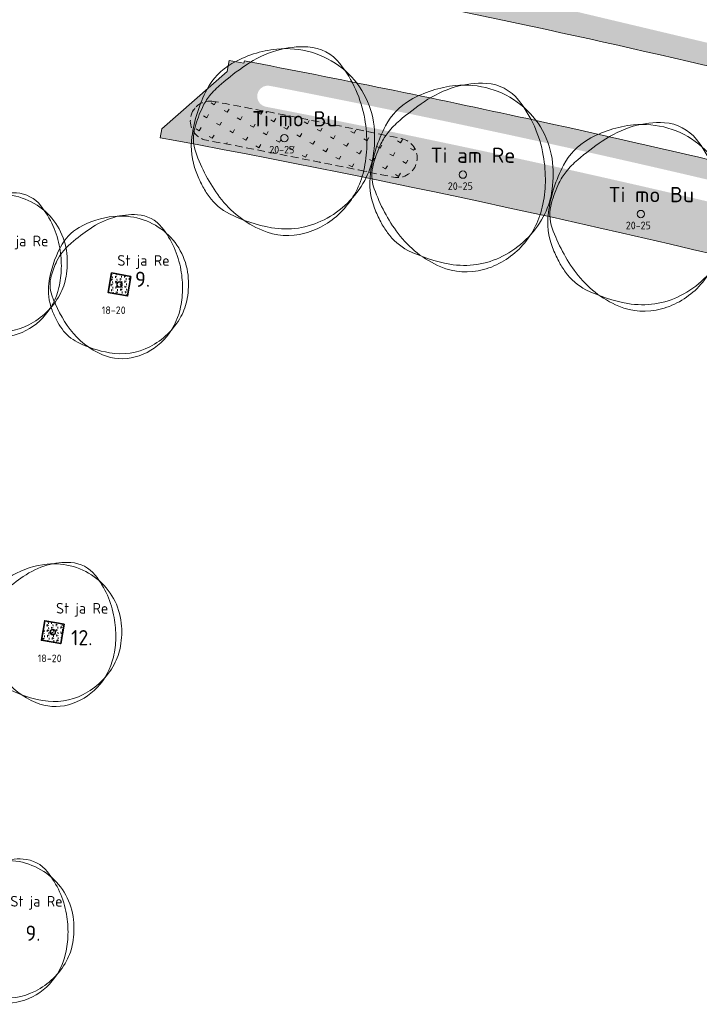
# Model space of a CAD drawing. Header units: metres. Extents: x 167415 to 168367, y 462435 to 462930.
# Tile 132 of 146: x 167599 to 167644, y 462720 to 462784. Entities that reach past the tile are written whole.
import ezdxf
from ezdxf.enums import TextEntityAlignment as Align

# ---------------------------------------------------------------- set-up
doc = ezdxf.new("R2010")
doc.units = ezdxf.units.M
doc.header["$LTSCALE"] = 0.2
doc.linetypes.add('DASHED', pattern=[0.75, 0.5, -0.25])
for name, color, linetype, lineweight in [('N-PV-GR-BOOM-afmeting', 90, 'Continuous', 25), ('N-PV-GR-BOOM-GRANULAAT-S', 90, 'Continuous', 20), ('N-PV-GR-BOOM-GROND-S', 90, 'Continuous', 20), ('N-WE-GR-BEPLANTING_CULTUUR-A-200', 46, 'Continuous', 18), ('N-WE-GR-BEPLANTING_CULTUUR-G', 46, 'Continuous', 35), ('N-WE-GR-BEPLANTING_CULTUUR-T35', 46, 'Continuous', 35), ('N-WE-GR-BOLLEN-A-WRM-200 Mengsel Bloemendal-A', 108, 'Continuous', 18), ('N-WE-GR-BOLLEN-A-WRM-200 Mengsel Bloemendal-G', 108, 'DASHED', 18), ('N-WE-GW-BOOM_T35', 90, 'Continuous', 20), ('N_WE_GR_GRAS_WRM_RVA margrietmengsel-A', 213, 'Continuous', 18), ('N_WE_GR_GRAS_WRM_RVA margrietmengsel-G', 213, 'Continuous', 18)]:
    doc.layers.add(name, color=color, linetype=linetype, lineweight=lineweight)
doc.styles.add('NLCS-ISO-M200-T25', font='NLCS-ISO.ttf', dxfattribs={"height": 0.5})
doc.styles.add('NLCS-ISO-M200-T35', font='NLCS-ISO.ttf', dxfattribs={"height": 0.7000000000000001})
doc.styles.add('Standaard200', font='isocpeur.ttf', dxfattribs={"height": 0.4})
pattern_1 = [(92.99999999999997, (0, 0), (-0.30865369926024, 0.1572666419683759), [0.1154704, -0.23094]), (92.99999999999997, (-0.1089278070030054, 0.1677341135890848), (-0.30865369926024, 0.1572666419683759), [0.1154704, -0.23094]), (333, (-0.1089278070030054, 0.1677341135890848), (0.2905237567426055, 0.1886686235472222), [0.1154704, -0.23094])]

# ---------------------------------------------------------------- blocks, each defined once
blk = doc.blocks.new('*U35')
at = {"linetype": 'Continuous'}
blk.add_circle((0, 0), 0.1845092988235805, dxfattribs=at)
blk.add_circle((0, 0), 0.15)
for centre, radius, start, end in [((0.9143825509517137, -0.002301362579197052), 4.600723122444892, 86.58911100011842, 106.3682710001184), ((1.056161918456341, 2.378944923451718), 2.21526890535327, 38.20985000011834, 86.5854950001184), ((0.1954232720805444, -1.18369016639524), 5.69477568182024, 95.77430700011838, 119.9477920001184), ((1.167773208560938, -0.8648117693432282), 5.499689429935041, 106.3688740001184, 124.4477540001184), ((0.07970034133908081, -0.03998979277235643), 4.545240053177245, 51.53933000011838, 95.77344500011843), ((-1.04000423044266, 0.9606120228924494), 3.220049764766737, 119.9474720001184, 152.2845150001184), ((6.673480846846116, -8.892264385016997), 15.23380010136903, 124.4457860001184, 130.3031460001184), ((0.2288267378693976, 0.1477590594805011), 4.305464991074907, 6.022262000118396, 51.53931800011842), ((-0.3515115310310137, -0.6099093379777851), 4.373408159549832, 130.3005070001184, 141.2454220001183), ((2.460397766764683, -0.8782636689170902), 7.174070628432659, 152.2851410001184, 172.4003910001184), ((-1.549780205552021, 0.3518966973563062), 2.836877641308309, 141.2443700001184, 154.9906160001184), ((2.154547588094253, -1.37596471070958), 6.924367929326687, 154.9923550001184, 163.7785190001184), ((-2.823502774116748, -0.2440311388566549), 6.971300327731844, 358.8883060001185, 9.983350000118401), ((-1.102603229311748, -0.4029311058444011), 3.57950533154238, 172.3996280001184, 201.0284730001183), ((-2.504075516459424, -0.0205774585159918), 2.072584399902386, 163.7796780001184, 199.3827820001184), ((-0.9877565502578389, 0.01932567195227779), 5.528817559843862, 350.2300720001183, 6.023218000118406), ((-1.978632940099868, -0.2603525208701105), 6.126276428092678, 347.0492550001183, 358.8876950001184), ((3.469242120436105, 2.080817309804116), 8.404750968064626, 199.3819430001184, 216.8465580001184), ((0.6392974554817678, -0.2608628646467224), 3.877806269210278, 331.3473820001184, 350.2303160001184), ((1.476309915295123, 0.5879067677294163), 6.342209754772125, 201.0235440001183, 207.8216400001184), ((-0.2560194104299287, -0.6565432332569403), 4.358694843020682, 316.7621770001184, 347.0498660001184), ((0.1673832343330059, -0.1029643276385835), 4.862144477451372, 207.8203580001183, 215.5805050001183), ((-0.1795833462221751, 0.1865259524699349), 4.810936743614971, 296.8801270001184, 331.3479920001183), ((-1.507113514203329, -1.300645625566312), 2.803406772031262, 215.5851440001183, 243.3800810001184), ((0.9177623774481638, 0.1688468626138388), 5.216390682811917, 216.8467250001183, 247.0462340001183), ((0.6477036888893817, 2.999956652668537), 7.613650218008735, 243.3843840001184, 260.1467900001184), ((-0.04137638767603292, -0.8584661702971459), 4.063995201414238, 285.3685610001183, 316.7631230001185), ((0.07267107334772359, -0.3112232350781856), 4.252909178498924, 260.1457210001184, 296.8807070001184), ((0.1648026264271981, -1.608874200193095), 3.285778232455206, 247.0471650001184, 285.3699040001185)]:
    blk.add_arc(centre, radius, start, end, dxfattribs=at)
blk.add_arc((-2.118072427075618, -0.1198345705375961), 6.255027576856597, 9.983148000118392, 38.20995300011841)
at = {"style": 'NLCS-ISO-M200-T35'}
blk.add_attdef('#._SOORT_TYPE', text='', height=0.7000000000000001, dxfattribs=at).set_placement((0.3505287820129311, 1.252686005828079), align=Align.BOTTOM_LEFT)
blk = doc.blocks.new('*U57')
at = {"linetype": 'Continuous'}
blk.add_circle((0, 0), 0.1845092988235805, dxfattribs=at)
blk.add_circle((0, 0), 0.15)
for centre, radius, start, end in [((0.9143825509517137, -0.002301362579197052), 4.600723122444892, 86.58911100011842, 106.3682710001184), ((1.056161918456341, 2.378944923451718), 2.21526890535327, 38.20985000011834, 86.5854950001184), ((0.1954232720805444, -1.18369016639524), 5.69477568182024, 95.77430700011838, 119.9477920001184), ((1.167773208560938, -0.8648117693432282), 5.499689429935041, 106.3688740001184, 124.4477540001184), ((0.07970034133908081, -0.03998979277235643), 4.545240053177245, 51.53933000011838, 95.77344500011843), ((-1.04000423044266, 0.9606120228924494), 3.220049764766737, 119.9474720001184, 152.2845150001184), ((6.673480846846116, -8.892264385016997), 15.23380010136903, 124.4457860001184, 130.3031460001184), ((0.2288267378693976, 0.1477590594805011), 4.305464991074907, 6.022262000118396, 51.53931800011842), ((-0.3515115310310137, -0.6099093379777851), 4.373408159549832, 130.3005070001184, 141.2454220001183), ((2.460397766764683, -0.8782636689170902), 7.174070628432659, 152.2851410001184, 172.4003910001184), ((-1.549780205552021, 0.3518966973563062), 2.836877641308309, 141.2443700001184, 154.9906160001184), ((2.154547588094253, -1.37596471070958), 6.924367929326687, 154.9923550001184, 163.7785190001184), ((-2.823502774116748, -0.2440311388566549), 6.971300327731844, 358.8883060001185, 9.983350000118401), ((-1.102603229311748, -0.4029311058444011), 3.57950533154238, 172.3996280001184, 201.0284730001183), ((-2.504075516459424, -0.0205774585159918), 2.072584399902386, 163.7796780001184, 199.3827820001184), ((-0.9877565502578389, 0.01932567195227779), 5.528817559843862, 350.2300720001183, 6.023218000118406), ((-1.978632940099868, -0.2603525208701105), 6.126276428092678, 347.0492550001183, 358.8876950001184), ((3.469242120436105, 2.080817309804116), 8.404750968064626, 199.3819430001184, 216.8465580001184), ((0.6392974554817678, -0.2608628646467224), 3.877806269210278, 331.3473820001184, 350.2303160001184), ((1.476309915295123, 0.5879067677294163), 6.342209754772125, 201.0235440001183, 207.8216400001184), ((-0.2560194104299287, -0.6565432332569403), 4.358694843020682, 316.7621770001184, 347.0498660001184), ((0.1673832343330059, -0.1029643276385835), 4.862144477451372, 207.8203580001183, 215.5805050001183), ((-0.1795833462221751, 0.1865259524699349), 4.810936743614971, 296.8801270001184, 331.3479920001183), ((-1.507113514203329, -1.300645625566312), 2.803406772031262, 215.5851440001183, 243.3800810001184), ((0.9177623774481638, 0.1688468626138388), 5.216390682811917, 216.8467250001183, 247.0462340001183), ((0.6477036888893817, 2.999956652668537), 7.613650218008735, 243.3843840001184, 260.1467900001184), ((-0.04137638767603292, -0.8584661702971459), 4.063995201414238, 285.3685610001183, 316.7631230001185), ((0.07267107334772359, -0.3112232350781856), 4.252909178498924, 260.1457210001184, 296.8807070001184), ((0.1648026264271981, -1.608874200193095), 3.285778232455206, 247.0471650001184, 285.3699040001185)]:
    blk.add_arc(centre, radius, start, end, dxfattribs=at)
blk.add_arc((-2.118072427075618, -0.1198345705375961), 6.255027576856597, 9.983148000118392, 38.20995300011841)
at = {"style": 'NLCS-ISO-M200-T35'}
blk.add_attdef('#._SOORT_TYPE', text='', height=0.7000000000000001, dxfattribs=at).set_placement((0.2145824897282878, 1.017220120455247), align=Align.BOTTOM_LEFT)
blk = doc.blocks.new('*U58')
at = {"linetype": 'Continuous'}
blk.add_circle((0, 0), 0.1845092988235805, dxfattribs=at)
blk.add_circle((0, 0), 0.15)
for centre, radius, start, end in [((0.9143825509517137, -0.002301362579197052), 4.600723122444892, 86.58911100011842, 106.3682710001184), ((1.056161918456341, 2.378944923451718), 2.21526890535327, 38.20985000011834, 86.5854950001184), ((0.1954232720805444, -1.18369016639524), 5.69477568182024, 95.77430700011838, 119.9477920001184), ((1.167773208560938, -0.8648117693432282), 5.499689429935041, 106.3688740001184, 124.4477540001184), ((0.07970034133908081, -0.03998979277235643), 4.545240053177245, 51.53933000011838, 95.77344500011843), ((-1.04000423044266, 0.9606120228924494), 3.220049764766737, 119.9474720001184, 152.2845150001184), ((6.673480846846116, -8.892264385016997), 15.23380010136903, 124.4457860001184, 130.3031460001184), ((0.2288267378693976, 0.1477590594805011), 4.305464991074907, 6.022262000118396, 51.53931800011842), ((-0.3515115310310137, -0.6099093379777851), 4.373408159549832, 130.3005070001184, 141.2454220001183), ((2.460397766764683, -0.8782636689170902), 7.174070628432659, 152.2851410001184, 172.4003910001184), ((-1.549780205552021, 0.3518966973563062), 2.836877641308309, 141.2443700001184, 154.9906160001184), ((2.154547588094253, -1.37596471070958), 6.924367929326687, 154.9923550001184, 163.7785190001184), ((-2.823502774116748, -0.2440311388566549), 6.971300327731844, 358.8883060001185, 9.983350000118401), ((-1.102603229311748, -0.4029311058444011), 3.57950533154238, 172.3996280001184, 201.0284730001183), ((-2.504075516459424, -0.0205774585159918), 2.072584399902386, 163.7796780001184, 199.3827820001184), ((-0.9877565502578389, 0.01932567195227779), 5.528817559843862, 350.2300720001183, 6.023218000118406), ((-1.978632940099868, -0.2603525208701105), 6.126276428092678, 347.0492550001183, 358.8876950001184), ((3.469242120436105, 2.080817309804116), 8.404750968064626, 199.3819430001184, 216.8465580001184), ((0.6392974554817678, -0.2608628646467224), 3.877806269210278, 331.3473820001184, 350.2303160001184), ((1.476309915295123, 0.5879067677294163), 6.342209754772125, 201.0235440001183, 207.8216400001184), ((-0.2560194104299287, -0.6565432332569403), 4.358694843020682, 316.7621770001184, 347.0498660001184), ((0.1673832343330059, -0.1029643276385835), 4.862144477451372, 207.8203580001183, 215.5805050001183), ((-0.1795833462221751, 0.1865259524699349), 4.810936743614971, 296.8801270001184, 331.3479920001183), ((-1.507113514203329, -1.300645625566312), 2.803406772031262, 215.5851440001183, 243.3800810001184), ((0.9177623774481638, 0.1688468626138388), 5.216390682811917, 216.8467250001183, 247.0462340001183), ((0.6477036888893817, 2.999956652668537), 7.613650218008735, 243.3843840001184, 260.1467900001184), ((-0.04137638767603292, -0.8584661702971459), 4.063995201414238, 285.3685610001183, 316.7631230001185), ((0.07267107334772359, -0.3112232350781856), 4.252909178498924, 260.1457210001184, 296.8807070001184), ((0.1648026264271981, -1.608874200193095), 3.285778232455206, 247.0471650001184, 285.3699040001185)]:
    blk.add_arc(centre, radius, start, end, dxfattribs=at)
blk.add_arc((-2.118072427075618, -0.1198345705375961), 6.255027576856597, 9.983148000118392, 38.20995300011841)
at = {"style": 'NLCS-ISO-M200-T35'}
blk.add_attdef('#._SOORT_TYPE', text='', height=0.7000000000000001, dxfattribs=at).set_placement((-0.141237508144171, 1.018994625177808), align=Align.BOTTOM_LEFT)
blk = doc.blocks.new('*U59')
at = {"linetype": 'Continuous'}
blk.add_circle((0, 0), 0.1845092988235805, dxfattribs=at)
blk.add_circle((0, 0), 0.15)
for centre, radius, start, end in [((0.9143825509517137, -0.002301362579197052), 4.600723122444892, 86.58911100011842, 106.3682710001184), ((1.056161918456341, 2.378944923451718), 2.21526890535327, 38.20985000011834, 86.5854950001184), ((0.1954232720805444, -1.18369016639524), 5.69477568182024, 95.77430700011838, 119.9477920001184), ((1.167773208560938, -0.8648117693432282), 5.499689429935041, 106.3688740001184, 124.4477540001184), ((0.07970034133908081, -0.03998979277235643), 4.545240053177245, 51.53933000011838, 95.77344500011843), ((-1.04000423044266, 0.9606120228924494), 3.220049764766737, 119.9474720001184, 152.2845150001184), ((6.673480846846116, -8.892264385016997), 15.23380010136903, 124.4457860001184, 130.3031460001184), ((0.2288267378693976, 0.1477590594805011), 4.305464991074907, 6.022262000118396, 51.53931800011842), ((-0.3515115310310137, -0.6099093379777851), 4.373408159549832, 130.3005070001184, 141.2454220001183), ((2.460397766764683, -0.8782636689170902), 7.174070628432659, 152.2851410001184, 172.4003910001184), ((-1.549780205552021, 0.3518966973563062), 2.836877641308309, 141.2443700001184, 154.9906160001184), ((2.154547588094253, -1.37596471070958), 6.924367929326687, 154.9923550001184, 163.7785190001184), ((-2.823502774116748, -0.2440311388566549), 6.971300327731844, 358.8883060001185, 9.983350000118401), ((-1.102603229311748, -0.4029311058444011), 3.57950533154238, 172.3996280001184, 201.0284730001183), ((-2.504075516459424, -0.0205774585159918), 2.072584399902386, 163.7796780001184, 199.3827820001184), ((-0.9877565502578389, 0.01932567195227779), 5.528817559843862, 350.2300720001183, 6.023218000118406), ((-1.978632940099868, -0.2603525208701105), 6.126276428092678, 347.0492550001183, 358.8876950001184), ((3.469242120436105, 2.080817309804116), 8.404750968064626, 199.3819430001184, 216.8465580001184), ((0.6392974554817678, -0.2608628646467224), 3.877806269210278, 331.3473820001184, 350.2303160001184), ((1.476309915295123, 0.5879067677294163), 6.342209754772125, 201.0235440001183, 207.8216400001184), ((-0.2560194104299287, -0.6565432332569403), 4.358694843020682, 316.7621770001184, 347.0498660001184), ((0.1673832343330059, -0.1029643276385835), 4.862144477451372, 207.8203580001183, 215.5805050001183), ((-0.1795833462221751, 0.1865259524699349), 4.810936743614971, 296.8801270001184, 331.3479920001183), ((-1.507113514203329, -1.300645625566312), 2.803406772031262, 215.5851440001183, 243.3800810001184), ((0.9177623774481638, 0.1688468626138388), 5.216390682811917, 216.8467250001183, 247.0462340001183), ((0.6477036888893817, 2.999956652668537), 7.613650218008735, 243.3843840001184, 260.1467900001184), ((-0.04137638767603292, -0.8584661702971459), 4.063995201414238, 285.3685610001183, 316.7631230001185), ((0.07267107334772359, -0.3112232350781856), 4.252909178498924, 260.1457210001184, 296.8807070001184), ((0.1648026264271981, -1.608874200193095), 3.285778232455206, 247.0471650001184, 285.3699040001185)]:
    blk.add_arc(centre, radius, start, end, dxfattribs=at)
blk.add_arc((-2.118072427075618, -0.1198345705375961), 6.255027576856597, 9.983148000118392, 38.20995300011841)
at = {"style": 'NLCS-ISO-M200-T35'}
blk.add_attdef('#._SOORT_TYPE', text='', height=0.7000000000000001, dxfattribs=at).set_placement((-0.141237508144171, 0.8669552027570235), align=Align.BOTTOM_LEFT)
blk = doc.blocks.new('BOOM_1E GROOTTE_TEXT')
at = {"linetype": 'Continuous'}
blk.add_circle((0, 0), 0.2415770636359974, dxfattribs=at)
for centre, radius, start, end in [((0.2558666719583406, -1.549799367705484), 7.456140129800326, 95.7743070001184, 119.9477920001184), ((1.197196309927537, -0.003013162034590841), 6.023702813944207, 86.58911100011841, 106.3682710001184), ((0.1043512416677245, -0.05235842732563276), 5.951059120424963, 51.53933000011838, 95.77344500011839), ((1.382827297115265, 3.114740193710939), 2.900440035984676, 38.20985000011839, 86.5854950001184), ((1.528959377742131, -1.132293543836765), 7.200714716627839, 106.3688740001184, 124.4477540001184), ((-1.361672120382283, 1.257724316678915), 4.21599438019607, 119.9474720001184, 152.2845150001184), ((8.73755370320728, -11.64259542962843), 19.9455351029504, 124.4457860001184, 130.3031460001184), ((-2.773181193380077, -0.1568987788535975), 8.189675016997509, 9.983148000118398, 38.2099530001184), ((0.2996016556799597, 0.1934601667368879), 5.637122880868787, 6.022262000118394, 51.53931800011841), ((-0.4602322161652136, -0.7985511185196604), 5.726080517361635, 130.3005070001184, 141.2454220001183), ((3.221385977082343, -1.149906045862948), 9.392973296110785, 152.2851410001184, 172.4003910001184), ((-2.029119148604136, 0.4607365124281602), 3.714309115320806, 141.2443700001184, 154.9906160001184), ((2.82093793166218, -1.801543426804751), 9.066038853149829, 154.9923550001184, 163.7785190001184), ((-3.278573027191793, -0.02694195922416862), 2.713623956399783, 163.7796780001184, 199.3827820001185), ((-3.696797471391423, -0.3195086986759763), 9.12748719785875, 358.8883060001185, 9.983350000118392), ((-1.29326450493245, 0.02530300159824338), 7.238852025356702, 350.2300720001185, 6.023218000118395), ((-1.443632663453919, -0.5275555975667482), 4.686627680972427, 172.3996280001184, 201.0284730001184), ((-2.590613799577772, -0.3408781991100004), 8.021101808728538, 347.0492550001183, 358.8876950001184), ((4.542260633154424, 2.724403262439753), 11.00429665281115, 199.3819430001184, 216.8465580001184), ((0.8370288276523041, -0.3415463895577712), 5.07719154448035, 331.3473820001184, 350.2303160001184), ((1.932924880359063, 0.7697432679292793), 8.303822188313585, 201.0235440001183, 207.8216400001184), ((-0.3352048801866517, -0.8596086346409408), 5.706816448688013, 316.7621770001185, 347.0498660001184), ((0.2191539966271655, -0.134810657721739), 6.365980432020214, 207.8203580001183, 215.5805050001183), ((-0.2351275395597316, 0.2442174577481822), 6.298934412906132, 296.8801270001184, 331.3479920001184), ((-1.973255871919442, -1.702928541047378), 3.670485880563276, 215.5851440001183, 243.3800810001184), ((1.201621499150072, 0.2210703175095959), 6.829793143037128, 216.8467250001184, 247.0462340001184), ((0.8480350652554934, 3.927827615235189), 9.968512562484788, 243.3843840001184, 260.1467900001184), ((-0.05417388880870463, -1.123985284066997), 5.320967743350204, 285.3685610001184, 316.7631230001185), ((0.09514785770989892, -0.4074829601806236), 5.568311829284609, 260.1457210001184, 296.8807070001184), ((0.2157752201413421, -2.10649060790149), 4.302052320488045, 247.0471650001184, 285.3699040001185)]:
    blk.add_arc(centre, radius, start, end, dxfattribs=at)
at = {"style": 'NLCS-ISO-M200-T35'}
for tag, p in [('#._SOORT_TYPE', (-1.662806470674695, 0.4775128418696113)), ('#_AFMETING_...', (-1.662806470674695, -1.864294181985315))]:
    blk.add_attdef(tag, text='', height=0.7000000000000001, dxfattribs=at).set_placement(p, align=Align.BOTTOM_LEFT)

msp = doc.modelspace()

# ---------------------------------------------------------------- hatches: boundary and pattern name
at = {"layer": 'N-WE-GR-BEPLANTING_CULTUUR-A-200', "ltscale": 0.1, "transparency": 33554687}
h = msp.add_hatch(dxfattribs=at)
h.set_pattern_fill('AGR-BEPLANTING_SOORT_02', color=256, scale=0.08, angle=33, pattern_type=2)
h.set_pattern_definition(pattern_1)
h.paths.add_polyline_path([(167606.5465027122, 462767.5053151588), (167605.2665489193, 462767.7327317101), (167605.039132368, 462766.4527779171), (167606.319086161, 462766.2253613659)])
h = msp.add_hatch(dxfattribs=at)
h.set_pattern_fill('AGR-BEPLANTING_SOORT_02', color=256, scale=0.08, angle=33, pattern_type=2)
h.set_pattern_definition(pattern_1)
h.paths.add_polyline_path([(167602.151913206, 462744.6007751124), (167600.871959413, 462744.8281916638), (167600.6445428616, 462743.5482378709), (167601.9244966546, 462743.3208213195)])
at = {"layer": 'N-WE-GR-BOLLEN-A-WRM-200 Mengsel Bloemendal-A', "transparency": 33554687}
h = msp.add_hatch(dxfattribs=at)
h.set_pattern_fill('AGR-BOLLEN', color=256, scale=0.4, angle=15.02193949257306, pattern_type=2)
h.set_pattern_definition([(60.02193949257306, (0, 0), (-0.8575026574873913, 0.4946416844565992), [0.24, -0.74994]), (150.0219394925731, (0, 0), (-0.4946416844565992, -0.8575026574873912), [0.24, -0.74994])])
edge = h.paths.add_edge_path()
edge.add_arc((167611.7555459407, 462777.7537509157), 1.299962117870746, 79.30607453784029, 259.3052669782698)
edge.add_arc((167473.7677961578, 462047.0874757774), 742.281791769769, 78.33659124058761, 79.30553335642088, ccw=False)
edge.add_arc((167624.0916886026, 462775.3158665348), 1.299987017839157, 258.3366807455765, 438.3366807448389)
edge.add_arc((167473.7849371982, 462047.1590237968), 744.8082298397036, 78.33677024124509, 79.30580815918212)
at = {"layer": 'N_WE_GR_GRAS_WRM_RVA margrietmengsel-A', "transparency": 33554687}
h = msp.add_hatch(color=256, dxfattribs=at)
h.dxf.hatch_style = 1
edge = h.paths.add_edge_path(flags=16)
edge.add_line((167617.059902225, 462793.5027857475), (167624.5749775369, 462787.3643719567))
edge.add_line((167624.5749775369, 462787.3643719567), (167634.2628697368, 462785.3246060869))
edge.add_line((167634.2628697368, 462785.3246060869), (167662.293893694, 462778.6683996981))
edge.add_arc((167611.2368215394, 462580.5413309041), 204.6000000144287, 68.84619023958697, 75.54936296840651, ccw=False)
edge.add_line((167685.0714045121, 462771.3543660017), (167690.6419003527, 462770.963518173))
edge.add_arc((167690.2699023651, 462772.9226278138), 1.994114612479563, 280.7513944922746, 407.8130180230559)
edge.add_line((167691.6090545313, 462774.4001813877), (167677.4162676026, 462778.5968048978))
edge.add_line((167677.4162676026, 462778.5968048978), (167670.4642717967, 462780.768606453))
edge.add_line((167670.4642717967, 462780.768606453), (167622.3717369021, 462795.0068258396))
edge.add_arc((167617.8816875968, 462778.6434462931), 16.96822715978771, 74.65591613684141, 107.386262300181)
edge.add_arc((167603.0385404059, 462821.3954510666), 28.30000000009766, 256.6733052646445, 290.201938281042, ccw=False)
edge.add_arc((167618.9432561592, 462888.5373903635), 97.29999996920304, 253.5621939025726, 256.6733052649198, ccw=False)
edge.add_arc((167562.3483781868, 462696.7118973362), 102.7000000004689, 73.56219390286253, 78.30879099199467)
edge.add_arc((167562.3483781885, 462696.7118973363), 102.7000000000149, 78.30879099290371, 81.28951585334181)
edge.add_arc((167577.7954310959, 462797.5354489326), 0.6999999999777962, 81.28951585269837, 261.2895158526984)
edge.add_arc((167562.3483781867, 462696.7118973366), 101.3000000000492, 78.30879099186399, 81.28951585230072, ccw=False)
edge.add_arc((167562.3483781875, 462696.7118973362), 101.3000000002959, 73.5621939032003, 78.30879099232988, ccw=False)
edge.add_arc((167618.9432561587, 462888.5373903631), 98.69999996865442, 253.5621939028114, 256.6733052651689)
edge.add_arc((167603.038540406, 462821.3954510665), 29.70000000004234, 256.6733052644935, 290.2311302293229)
edge.add_arc((167615.1634266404, 462788.9282180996), 4.959310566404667, 67.28248539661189, 111.9575979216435, ccw=False)
edge.add_line((167617.0786530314, 462793.5027857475), (167617.059902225, 462793.5027857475))
edge = h.paths.add_edge_path()
edge.add_line((167574.9552142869, 462798.1763939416), (167574.6589034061, 462795.9532907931))
edge.add_line((167574.6589034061, 462795.9532907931), (167575.3246284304, 462795.8664077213))
edge.add_arc((167562.3483596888, 462696.7117566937), 100.0001418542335, 82.48012094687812, 82.54413148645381, ccw=False)
edge.add_arc((167562.3483781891, 462696.7118973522), 99.99999998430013, 78.30879099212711, 82.4801209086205, ccw=False)
edge.add_arc((167562.3483795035, 462696.7118970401), 100.0000000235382, 73.56027946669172, 78.30879176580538, ccw=False)
edge.add_arc((167618.9432562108, 462888.5373906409), 100.0000002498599, 253.5641091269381, 260.2114373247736)
edge.add_arc((167473.7849371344, 462047.1590235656), 753.8082300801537, 75.5493629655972, 80.21143732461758, ccw=False)
edge.add_arc((167613.3649607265, 462586.7681371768), 196.4397771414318, 66.94944954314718, 75.69722217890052, ccw=False)
edge.add_line((167690.2796023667, 462767.5241161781), (167690.3399253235, 462767.661452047))
edge.add_line((167690.3399253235, 462767.661452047), (167691.2554977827, 462767.2592990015))
edge.add_line((167691.2554977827, 462767.2592990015), (167691.5006920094, 462767.8159250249))
edge.add_line((167691.5006920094, 462767.8159250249), (167691.7205455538, 462768.1640386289))
edge.add_line((167691.7205455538, 462768.1640386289), (167695.3732259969, 462773.9253627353))
edge.add_line((167695.3732259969, 462773.9253627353), (167695.8125527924, 462774.6183070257))
edge.add_line((167695.8125527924, 462774.6183070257), (167695.9805671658, 462775.1943016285))
edge.add_line((167695.9805671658, 462775.1943016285), (167623.645699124, 462796.2957525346))
edge.add_arc((167618.4228366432, 462778.3920041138), 18.65000000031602, 73.73703519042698, 99.45479292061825)
edge.add_line((167615.3592130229, 462796.7886535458), (167611.6838240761, 462796.1765851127))
edge.add_arc((167606.5339794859, 462827.1007119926), 31.35000036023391, 260.3406057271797, 279.4547929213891, ccw=False)
edge.add_arc((167473.7849629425, 462047.1591936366), 759.8080580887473, 80.34060571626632, 82.18416314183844)
edge.add_line((167577.1108164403, 462799.9088553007), (167577.0973162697, 462799.809770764))
edge.add_arc((167576.8406184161, 462797.92509397), 1.902077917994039, 82.24389321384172, 172.407961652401)
h = msp.add_hatch(color=256, dxfattribs=at)
h.dxf.hatch_style = 1
edge = h.paths.add_edge_path(flags=16)
edge.add_arc((167615.5624281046, 462779.3673676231), 0.7000000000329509, 79.04143100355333, 259.04143100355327, ccw=False)
edge.add_arc((167473.7849370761, 462047.1590232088), 746.5082304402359, 77.73469606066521, 79.04143100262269, ccw=False)
edge.add_arc((167473.7849370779, 462047.1590232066), 746.5082304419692, 75.5493629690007, 77.73469606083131, ccw=False)
edge.add_arc((167611.2368215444, 462580.5413309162), 195.7000000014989, 61.948034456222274, 75.54936296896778, ccw=False)
edge.add_arc((167656.853222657, 462666.1459099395), 98.70000000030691, 50.591191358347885, 61.94803445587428, ccw=False)
edge.add_line((167719.5128491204, 462742.4050812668), (167735.0171016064, 462729.6657523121))
edge.add_line((167735.0171016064, 462729.6657523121), (167738.074677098, 462727.1534441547))
edge.add_arc((167737.6302825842, 462726.612598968), 0.6999999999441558, -129.40880864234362, 50.591191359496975, ccw=False)
edge.add_line((167737.1858880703, 462726.0717537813), (167734.1283125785, 462728.5840619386))
edge.add_line((167734.1283125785, 462728.5840619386), (167718.6240600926, 462741.3233908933))
edge.add_arc((167656.8532226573, 462666.1459099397), 97.29999999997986, 50.5911913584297, 61.94803445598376)
edge.add_arc((167611.2368215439, 462580.5413309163), 194.3000000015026, 61.94803445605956, 75.54936296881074)
edge.add_arc((167473.7849370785, 462047.1590232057), 745.1082304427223, 75.54936296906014, 77.73469606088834)
edge.add_arc((167473.7849370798, 462047.1590232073), 745.1082304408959, 77.73469606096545, 79.04143100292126)
edge = h.paths.add_edge_path()
edge.add_line((167614.0166235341, 462781.703754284), (167613.9882806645, 462781.5538856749))
edge.add_line((167613.9882806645, 462781.5538856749), (167613.0052816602, 462781.7248223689))
edge.add_line((167613.0052816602, 462781.7248223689), (167612.8774184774, 462781.0018820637))
edge.add_line((167612.8774184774, 462781.0018820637), (167608.5802903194, 462777.2272730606))
edge.add_line((167608.5802903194, 462777.2272730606), (167608.4763448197, 462776.6363408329))
edge.add_line((167608.4763448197, 462776.6363408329), (167609.4610451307, 462776.4541928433))
edge.add_arc((167473.7851098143, 462047.1598027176), 741.8074324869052, 75.5493603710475, 79.46132821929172, ccw=False)
edge.add_arc((167611.2385536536, 462580.5448210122), 190.9961880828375, 51.66063026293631, 75.54960295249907, ccw=False)
edge.add_line((167729.7169518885, 462730.3527414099), (167739.240296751, 462722.8069219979))
edge.add_line((167739.240296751, 462722.8069219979), (167741.7278182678, 462725.8343311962))
edge.add_line((167741.7278182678, 462725.8343311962), (167735.9814801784, 462730.5559062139))
edge.add_line((167735.9814801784, 462730.5559062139), (167720.4772276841, 462743.2952351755))
edge.add_arc((167654.8558946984, 462663.1587921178), 103.5761017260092, 50.68698054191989, 61.75003532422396)
edge.add_arc((167611.2366962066, 462580.5410575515), 197.0003001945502, 61.94803830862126, 75.56315287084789)
edge.add_arc((167473.784936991, 462047.1590232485), 747.8082304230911, 75.55299980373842, 77.73469926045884)
edge.add_arc((167470.5011606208, 462031.5735502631), 763.7355635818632, 77.74236142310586, 79.16901462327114)

# ---------------------------------------------------------------- linework, layer by layer
at = {"layer": 'N-WE-GR-BEPLANTING_CULTUUR-G', "transparency": 33554687}
for points in [[(167606.5465027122, 462767.5053151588), (167605.2665489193, 462767.7327317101), (167605.039132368, 462766.4527779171), (167606.319086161, 462766.2253613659), (167606.5465027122, 462767.5053151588)], [(167602.151913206, 462744.6007751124), (167600.871959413, 462744.8281916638), (167600.6445428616, 462743.5482378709), (167601.9244966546, 462743.3208213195), (167602.151913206, 462744.6007751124)]]:
    msp.add_lwpolyline(points, close=True, dxfattribs=at)
at = {"layer": 'N-WE-GR-BOLLEN-A-WRM-200 Mengsel Bloemendal-G', "ltscale": 5, "transparency": 33554687, "flags": 128}
msp.add_lwpolyline([(167611.9967700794, 462779.0311359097, 0.9999929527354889), (167611.5143037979, 462776.4763693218, -0.004227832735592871), (167623.8288827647, 462774.0427210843, 0.9999999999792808), (167624.3544944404, 462776.5890119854, 0.004228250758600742)], format="xyb", close=True, dxfattribs=at)
at = {"layer": 'N_WE_GR_GRAS_WRM_RVA margrietmengsel-G', "transparency": 33554687, "flags": 128}
for points in [[(167574.9552142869, 462798.1763939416), (167574.6589034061, 462795.9532907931), (167575.3246284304, 462795.8664077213, -0.0002792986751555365), (167575.4353953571, 462795.8518488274, -0.01820287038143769), (167582.6120830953, 462794.6372886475, -0.02072225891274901), (167590.6490232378, 462792.623698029, 0.0290125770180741), (167601.9419772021, 462789.9932048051, -0.02034494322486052), (167661.894620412, 462777.1190189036, -0.03818790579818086), (167690.2796023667, 462767.5241161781), (167690.3399253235, 462767.661452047), (167691.2554977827, 462767.2592990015), (167691.5006920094, 462767.8159250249), (167691.7205455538, 462768.1640386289), (167695.3732259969, 462773.9253627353), (167695.8125527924, 462774.6183070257), (167695.9805671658, 462775.1943016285), (167623.645699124, 462796.2957525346, 0.1126882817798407), (167615.3592130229, 462796.7886535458), (167611.6838240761, 462796.1765851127, -0.08359528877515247), (167601.2737389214, 462796.195172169, 0.00804421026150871), (167577.1108164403, 462799.9088553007), (167577.0973162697, 462799.809770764, 0.4150525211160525)], [(167614.0166235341, 462781.703754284), (167613.9882806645, 462781.5538856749), (167613.0052816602, 462781.7248223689), (167612.8774184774, 462781.0018820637), (167608.5802903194, 462777.2272730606), (167608.4763448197, 462776.6363408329), (167609.4610451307, 462776.4541928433, -0.01707083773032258), (167658.9000768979, 462765.498661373, -0.1046144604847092), (167729.7169518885, 462730.3527414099), (167739.240296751, 462722.8069219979), (167741.7278182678, 462725.8343311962), (167735.9814801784, 462730.5559062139), (167720.4772276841, 462743.2952351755, 0.04830921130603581), (167703.8804444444, 462754.3980510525, 0.05947712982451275), (167660.3513798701, 462771.320684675, 0.009519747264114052), (167632.6482948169, 462777.8980895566, 0.006225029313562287)]]:
    msp.add_lwpolyline(points, format="xyb", close=True, dxfattribs=at)

# ---------------------------------------------------------------- block references
at = {"layer": 'N-PV-GR-BOOM-GRANULAAT-S', "transparency": 33554687}
for name, p in [('*U59', (167597.8141170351, 462768.4147404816)), ('*U58', (167605.7928175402, 462766.979046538)), ('*U57', (167601.3982280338, 462744.0745064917)), ('*U35', (167598.2530632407, 462724.5435378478))]:
    msp.add_blockref(name, p, dxfattribs=at).add_auto_attribs({'#._SOORT_TYPE': 'St ja Re'})
at = {"layer": 'N-PV-GR-BOOM-GROND-S', "transparency": 33554687}
ref = msp.add_blockref('BOOM_1E GROOTTE_TEXT', (167616.6484675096, 462776.6089098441), dxfattribs=at)
ref.add_attrib('#._SOORT_TYPE', 'Ti mo Bu', dxfattribs={"layer": 'N-WE-GW-BOOM_T35', "height": 1, "style": 'Standaard200'}).set_placement((167614.5210804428, 462777.0864226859), align=Align.BOTTOM_LEFT)
ref = msp.add_blockref('BOOM_1E GROOTTE_TEXT', (167628.406119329, 462774.2074503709), dxfattribs=at)
ref.add_attrib('#._SOORT_TYPE', 'Ti am Re', dxfattribs={"layer": 'N-WE-GW-BOOM_T35', "height": 1, "style": 'Standaard200'}).set_placement((167626.2787322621, 462774.6849632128), align=Align.BOTTOM_LEFT)
ref = msp.add_blockref('BOOM_1E GROOTTE_TEXT', (167640.1265196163, 462771.6157875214), dxfattribs=at)
ref.add_attrib('#._SOORT_TYPE', 'Ti mo Bu', dxfattribs={"layer": 'N-WE-GW-BOOM_T35', "height": 1, "style": 'Standaard200'}).set_placement((167637.9991325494, 462772.0933003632), align=Align.BOTTOM_LEFT)

# ---------------------------------------------------------------- texts
at = {"layer": 'N-PV-GR-BOOM-afmeting', "ltscale": 0.8, "transparency": 33554687, "char_height": 0.5, "attachment_point": 1, "style": 'NLCS-ISO-M200-T25'}
for s, insert in [('20-25', (167615.653262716, 462776.1044199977)), ('20-25', (167627.4109145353, 462773.7029605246)), ('20-25', (167639.1313148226, 462771.111297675)), ('18-20', (167604.6212423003, 462765.526435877)), ('18-20', (167600.4030232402, 462742.6002129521))]:
    msp.add_mtext_dynamic_manual_height_columns(s, width=5.62560989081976, gutter_width=3, heights=[0], dxfattribs=dict(at, insert=insert))
at = {"layer": 'N-WE-GR-BEPLANTING_CULTUUR-T35', "ltscale": 0.1, "transparency": 33554687, "char_height": 1, "attachment_point": 1, "style": 'NLCS-ISO-M200-T25'}
for s, insert in [('9.', (167606.8175192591, 462767.8188317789)), ('12.', (167602.6068540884, 462744.2156755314)), ('9.', (167599.601423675, 462724.7515398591))]:
    msp.add_mtext_dynamic_manual_height_columns(s, width=1.327694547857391, gutter_width=3.5, heights=[0], dxfattribs=dict(at, insert=insert))

doc.saveas('drawing.dxf')
